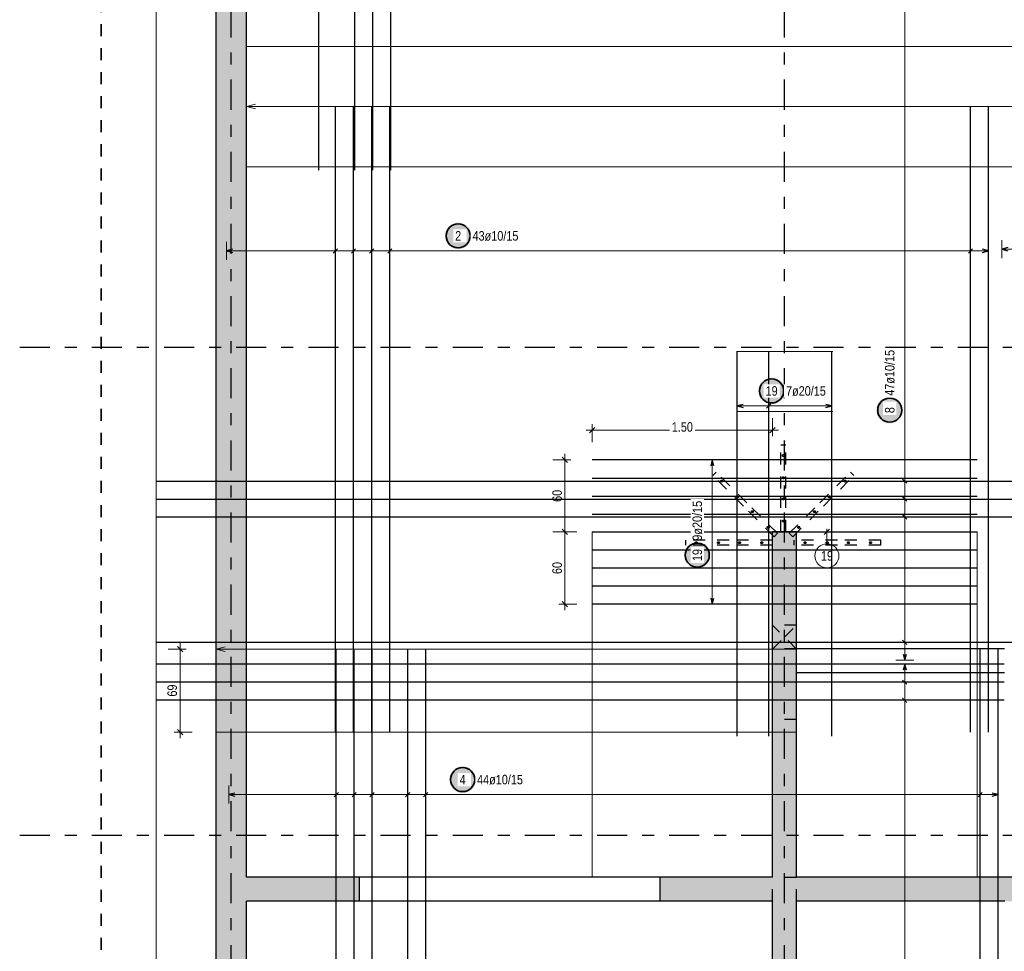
# Model space of a CAD drawing. Header units: millimetres. Extents: x -2.9 to 37.2, y -2.8 to 21.
# Tile 4 of 15: x 1.4 to 9.6, y 4.9 to 12.6. Entities that reach past the tile are written whole.
import ezdxf

# ---------------------------------------------------------------- set-up
doc = ezdxf.new("R2010")
doc.units = ezdxf.units.MM
doc.linetypes.add('DASHDOTX2', pattern=[2, 1, -0.5, 0, -0.5])
doc.linetypes.add('HIDDEN', pattern=[0.375, 0.25, -0.125])
for name, color, linetype, lineweight in [('Achsen', 7, 'Continuous', 20), ('Mattenbewehrung', 7, 'Continuous', 20), ('Schraffuren', 7, 'Continuous', 20)]:
    doc.layers.add(name, color=color, linetype=linetype, lineweight=lineweight)
doc.styles.add('Arial Narrow', font='ARIALN.TTF')
doc.dimstyles.new('Arch_Strakon_dimstyle', dxfattribs={"dimtxt": 7.875, "dimasz": 1, "dimexe": 1.25, "dimexo": 0.0625, "dimgap": 1, "dimtad": 0, "dimzin": 12, "dimdsep": 46, "dimtxsty": 'Arial Narrow', "dimblk": 'Arrowhead_Tick', "dimsah": 1, "dimcen": 0, "dimse1": 1, "dimse2": 1, "dimclrd": 6, "dimclrt": 2, "dimazin": 0, "dimtfac": 1, "dimtdec": 4, "dimtmove": 0, "dimatfit": 3, "dimldrblk": 'NONE', "dimfxl": 1, "dimtvp": 1, "dimtolj": 1, "dimtzin": 0, "dimlwd": 13, "dimarcsym": 2})

# ---------------------------------------------------------------- blocks, each defined once
blk = doc.blocks.new('Arrowhead_Tick')
at = {"color": 0, "linetype": 'Continuous', "lineweight": -2}
for p, q in [((0, 10), (0, -5)), ((-1, 0), (0, 0)), ((5, 0), (0, 0))]:
    blk.add_line(p, q, dxfattribs=at)
at = {"color": 2, "linetype": 'Continuous', "lineweight": 35}
blk.add_line((2.21, 2.21), (-2.21, -2.21), dxfattribs=at)
blk = doc.blocks.new('*D12')
at = {"layer": 'Achsen', "color": 6, "linetype": 'Continuous', "lineweight": 13}
blk.add_line((2.75, 6.698), (2.75, 7.368), dxfattribs=at)
at = {"layer": 'Defpoints', "color": 0}
for p in [(2.75, 7.378), (3.0509, 7.378), (3.0509, 6.688)]:
    blk.add_point(p, dxfattribs=at)
at = {"layer": 'Achsen', "color": 6, "lineweight": 13, "xscale": 0.01, "yscale": 0.01, "zscale": 0.01}
for p, rotation in [((2.75, 7.378), 90), ((2.75, 6.688), 270)]:
    blk.add_blockref('Arrowhead_Tick', p, dxfattribs=dict(at, rotation=rotation))
at = {"layer": 'Achsen', "color": 2, "lineweight": -2, "insert": (2.6848, 7.033), "char_height": 0.07875, "attachment_point": 5, "rotation": 90, "style": 'Arial Narrow'}
blk.add_mtext('\\A1;69', dxfattribs=at)
blk = doc.blocks.new('_None')
blk = doc.blocks.new('*D14')
at = {"layer": 'Achsen', "color": 6, "linetype": 'Continuous', "lineweight": 13}
blk.add_line((5.95, 7.7614), (5.95, 8.343), dxfattribs=at)
at = {"layer": 'Defpoints', "color": 0}
for p in [(5.95, 8.353), (6.1759, 8.353), (6.1759, 7.7514)]:
    blk.add_point(p, dxfattribs=at)
at = {"layer": 'Achsen', "color": 6, "lineweight": 13, "xscale": 0.01, "yscale": 0.01, "zscale": 0.01}
for p, rotation in [((5.95, 8.353), 90), ((5.95, 7.7514), 270)]:
    blk.add_blockref('Arrowhead_Tick', p, dxfattribs=dict(at, rotation=rotation))
at = {"layer": 'Achsen', "color": 2, "lineweight": -2, "insert": (5.8848, 8.0522), "char_height": 0.07875, "attachment_point": 5, "rotation": 90, "style": 'Arial Narrow'}
blk.add_mtext('\\A1;60', dxfattribs=at)
blk = doc.blocks.new('*D15')
at = {"layer": 'Achsen', "color": 6, "linetype": 'Continuous', "lineweight": 13}
blk.add_line((5.95, 8.363), (5.95, 8.942), dxfattribs=at)
at = {"layer": 'Defpoints', "color": 0}
for p in [(5.95, 8.952), (6.1759, 8.952), (6.1759, 8.353)]:
    blk.add_point(p, dxfattribs=at)
at = {"layer": 'Achsen', "color": 6, "lineweight": 13, "xscale": 0.01, "yscale": 0.01, "zscale": 0.01}
for p, rotation in [((5.95, 8.952), 90), ((5.95, 8.353), 270)]:
    blk.add_blockref('Arrowhead_Tick', p, dxfattribs=dict(at, rotation=rotation))
at = {"layer": 'Achsen', "color": 2, "lineweight": -2, "insert": (5.8848, 8.6525), "char_height": 0.07875, "attachment_point": 5, "rotation": 90, "style": 'Arial Narrow'}
blk.add_mtext('\\A1;60', dxfattribs=at)
blk = doc.blocks.new('*D16')
at = {"layer": 'Achsen', "color": 6, "linetype": 'Continuous', "lineweight": 13}
for p, q in [((6.1859, 9.2), (6.8201, 9.2)), ((7.6659, 9.2), (7.0317, 9.2))]:
    blk.add_line(p, q, dxfattribs=at)
at = {"layer": 'Defpoints', "color": 0}
for p in [(7.6759, 9.2), (6.1759, 8.952), (7.6759, 8.353)]:
    blk.add_point(p, dxfattribs=at)
at = {"layer": 'Achsen', "color": 6, "lineweight": 13, "xscale": 0.01, "yscale": 0.01, "zscale": 0.01}
blk.add_blockref('Arrowhead_Tick', (7.6759, 9.2), dxfattribs=at)
at = {"layer": 'Achsen', "color": 6, "lineweight": 13, "xscale": 0.01, "yscale": 0.01, "zscale": 0.01, "rotation": 180}
blk.add_blockref('Arrowhead_Tick', (6.1759, 9.2), dxfattribs=at)
at = {"layer": 'Achsen', "color": 2, "lineweight": -2, "insert": (6.9259, 9.225), "char_height": 0.07875, "attachment_point": 5, "style": 'Arial Narrow'}
blk.add_mtext('\\A1;1.50', dxfattribs=at)

msp = doc.modelspace()

# ---------------------------------------------------------------- hatches: boundary and pattern name
at = {"layer": 'Achsen', "lineweight": 25, "true_color": 0xffffff}
for points in [[(5.171638, 10.814997), (5.171571, 10.818836), (5.17137, 10.822671), (5.171036, 10.826495), (5.170568, 10.830306), (5.169967, 10.834099), (5.169235, 10.837868), (5.168371, 10.841609), (5.167377, 10.845317), (5.166255, 10.848989), (5.165005, 10.85262), (5.163629, 10.856204), (5.162128, 10.859738), (5.160506, 10.863218), (5.158763, 10.866639), (5.156901, 10.869997), (5.154924, 10.873288), (5.152832, 10.876509), (5.15063, 10.879654), (5.14832, 10.88272), (5.145903, 10.885704), (5.143384, 10.888602), (5.140766, 10.89141), (5.138051, 10.894125), (5.135243, 10.896743), (5.132345, 10.899262), (5.129361, 10.901679), (5.126295, 10.903989), (5.12315, 10.906191), (5.119929, 10.908283), (5.116638, 10.91026), (5.11328, 10.912122), (5.109859, 10.913865), (5.106379, 10.915487), (5.102845, 10.916988), (5.099261, 10.918364), (5.09563, 10.919614), (5.091958, 10.920736), (5.08825, 10.92173), (5.084509, 10.922594), (5.08074, 10.923326), (5.076947, 10.923927), (5.073136, 10.924395), (5.069312, 10.924729), (5.065477, 10.92493), (5.061638, 10.924997), (5.057799, 10.92493), (5.053965, 10.924729), (5.05014, 10.924395), (5.046329, 10.923927), (5.042537, 10.923326), (5.038768, 10.922594), (5.035027, 10.92173), (5.031318, 10.920736), (5.027646, 10.919614), (5.024016, 10.918364), (5.020432, 10.916988), (5.016897, 10.915487), (5.013418, 10.913865), (5.009996, 10.912122), (5.006638, 10.91026), (5.003347, 10.908283), (5.000127, 10.906191), (4.996982, 10.903989), (4.993916, 10.901679), (4.990932, 10.899262), (4.988034, 10.896743), (4.985226, 10.894125), (4.982511, 10.89141), (4.979892, 10.888602), (4.977373, 10.885704), (4.974957, 10.88272), (4.972646, 10.879654), (4.970444, 10.876509), (4.968353, 10.873288), (4.966376, 10.869997), (4.964514, 10.866639), (4.962771, 10.863218), (4.961148, 10.859738), (4.959648, 10.856204), (4.958272, 10.85262), (4.957022, 10.848989), (4.9559, 10.845317), (4.954906, 10.841609), (4.954042, 10.837868), (4.953309, 10.834099), (4.952709, 10.830306), (4.952241, 10.826495), (4.951906, 10.822671), (4.951705, 10.818836), (4.951638, 10.814997), (4.951705, 10.811158), (4.951906, 10.807324), (4.952241, 10.803499), (4.952709, 10.799688), (4.953309, 10.795896), (4.954042, 10.792127), (4.954906, 10.788386), (4.9559, 10.784677), (4.957022, 10.781005), (4.958272, 10.777375), (4.959648, 10.773791), (4.961148, 10.770256), (4.962771, 10.766776), (4.964514, 10.763355), (4.966376, 10.759997), (4.968353, 10.756706), (4.970444, 10.753486), (4.972646, 10.750341), (4.974957, 10.747275), (4.977373, 10.744291), (4.979892, 10.741393), (4.982511, 10.738585), (4.985226, 10.73587), (4.988034, 10.733251), (4.990932, 10.730732), (4.993916, 10.728316), (4.996982, 10.726005), (5.000127, 10.723803), (5.003347, 10.721712), (5.006638, 10.719735), (5.009996, 10.717873), (5.013418, 10.71613), (5.016897, 10.714507), (5.020432, 10.713007), (5.024016, 10.711631), (5.027646, 10.710381), (5.031318, 10.709259), (5.035027, 10.708265), (5.038768, 10.707401), (5.042537, 10.706668), (5.046329, 10.706068), (5.05014, 10.7056), (5.053965, 10.705265), (5.057799, 10.705064), (5.061638, 10.704997), (5.065477, 10.705064), (5.069312, 10.705265), (5.073136, 10.7056), (5.076947, 10.706068), (5.08074, 10.706668), (5.084509, 10.707401), (5.08825, 10.708265), (5.091958, 10.709259), (5.09563, 10.710381), (5.099261, 10.711631), (5.102845, 10.713007), (5.106379, 10.714507), (5.109859, 10.71613), (5.11328, 10.717873), (5.116638, 10.719735), (5.119929, 10.721712), (5.12315, 10.723803), (5.126295, 10.726005), (5.129361, 10.728316), (5.132345, 10.730732), (5.135243, 10.733251), (5.138051, 10.73587), (5.140766, 10.738585), (5.143384, 10.741393), (5.145903, 10.744291), (5.14832, 10.747275), (5.15063, 10.750341), (5.152832, 10.753486), (5.154924, 10.756706), (5.156901, 10.759997), (5.158763, 10.763355), (5.160506, 10.766776), (5.162128, 10.770256), (5.163629, 10.773791), (5.165005, 10.777375), (5.166255, 10.781005), (5.167377, 10.784677), (5.168371, 10.788386), (5.169235, 10.792127), (5.169967, 10.795896), (5.170568, 10.799688), (5.171036, 10.803499), (5.17137, 10.807324)], [(7.777928, 9.525), (7.777861, 9.528839), (7.77766, 9.532673), (7.777325, 9.536498), (7.776857, 9.540309), (7.776257, 9.544101), (7.775524, 9.54787), (7.77466, 9.551611), (7.773667, 9.55532), (7.772544, 9.558992), (7.771294, 9.562622), (7.769918, 9.566207), (7.768418, 9.569741), (7.766795, 9.573221), (7.765052, 9.576642), (7.763191, 9.58), (7.761213, 9.583291), (7.759122, 9.586511), (7.75692, 9.589656), (7.754609, 9.592723), (7.752193, 9.595707), (7.749674, 9.598604), (7.747055, 9.601412), (7.74434, 9.604127), (7.741532, 9.606746), (7.738634, 9.609265), (7.735651, 9.611681), (7.732584, 9.613992), (7.729439, 9.616194), (7.726219, 9.618285), (7.722928, 9.620263), (7.71957, 9.622124), (7.716149, 9.623867), (7.712669, 9.62549), (7.709135, 9.62699), (7.70555, 9.628366), (7.70192, 9.629616), (7.698248, 9.630739), (7.694539, 9.631733), (7.690798, 9.632596), (7.687029, 9.633329), (7.683237, 9.633929), (7.679426, 9.634397), (7.675601, 9.634732), (7.671767, 9.634933), (7.667928, 9.635), (7.664089, 9.634933), (7.660255, 9.634732), (7.65643, 9.634397), (7.652619, 9.633929), (7.648827, 9.633329), (7.645058, 9.632596), (7.641316, 9.631733), (7.637608, 9.630739), (7.633936, 9.629616), (7.630306, 9.628366), (7.626721, 9.62699), (7.623187, 9.62549), (7.619707, 9.623867), (7.616286, 9.622124), (7.612928, 9.620263), (7.609637, 9.618285), (7.606417, 9.616194), (7.603271, 9.613992), (7.600205, 9.611681), (7.597221, 9.609265), (7.594323, 9.606746), (7.591515, 9.604127), (7.5888, 9.601412), (7.586182, 9.598604), (7.583663, 9.595707), (7.581247, 9.592723), (7.578936, 9.589656), (7.576734, 9.586511), (7.574643, 9.583291), (7.572665, 9.58), (7.570804, 9.576642), (7.569061, 9.573221), (7.567438, 9.569741), (7.565938, 9.566207), (7.564562, 9.562622), (7.563312, 9.558992), (7.562189, 9.55532), (7.561195, 9.551611), (7.560332, 9.54787), (7.559599, 9.544101), (7.558998, 9.540309), (7.55853, 9.536498), (7.558196, 9.532673), (7.557995, 9.528839), (7.557928, 9.525), (7.557995, 9.521161), (7.558196, 9.517327), (7.55853, 9.513502), (7.558998, 9.509691), (7.559599, 9.505899), (7.560332, 9.50213), (7.561195, 9.498389), (7.562189, 9.49468), (7.563312, 9.491008), (7.564562, 9.487378), (7.565938, 9.483793), (7.567438, 9.480259), (7.569061, 9.476779), (7.570804, 9.473358), (7.572665, 9.47), (7.574643, 9.466709), (7.576734, 9.463489), (7.578936, 9.460344), (7.581247, 9.457277), (7.583663, 9.454293), (7.586182, 9.451396), (7.5888, 9.448588), (7.591515, 9.445873), (7.594323, 9.443254), (7.597221, 9.440735), (7.600205, 9.438319), (7.603271, 9.436008), (7.606417, 9.433806), (7.609637, 9.431715), (7.612928, 9.429737), (7.616286, 9.427876), (7.619707, 9.426133), (7.623187, 9.42451), (7.626721, 9.42301), (7.630306, 9.421634), (7.633936, 9.420384), (7.637608, 9.419261), (7.641316, 9.418267), (7.645058, 9.417404), (7.648827, 9.416671), (7.652619, 9.416071), (7.65643, 9.415603), (7.660255, 9.415268), (7.664089, 9.415067), (7.667928, 9.415), (7.671767, 9.415067), (7.675601, 9.415268), (7.679426, 9.415603), (7.683237, 9.416071), (7.687029, 9.416671), (7.690798, 9.417404), (7.694539, 9.418267), (7.698248, 9.419261), (7.70192, 9.420384), (7.70555, 9.421634), (7.709135, 9.42301), (7.712669, 9.42451), (7.716149, 9.426133), (7.71957, 9.427876), (7.722928, 9.429737), (7.726219, 9.431715), (7.729439, 9.433806), (7.732584, 9.436008), (7.735651, 9.438319), (7.738634, 9.440735), (7.741532, 9.443254), (7.74434, 9.445873), (7.747055, 9.448588), (7.749674, 9.451396), (7.752193, 9.454293), (7.754609, 9.457277), (7.75692, 9.460344), (7.759122, 9.463489), (7.761213, 9.466709), (7.763191, 9.47), (7.765052, 9.473358), (7.766795, 9.476779), (7.768418, 9.480259), (7.769918, 9.483793), (7.771294, 9.487378), (7.772544, 9.491008), (7.773667, 9.49468), (7.77466, 9.498389), (7.775524, 9.50213), (7.776257, 9.505899), (7.776857, 9.509691), (7.777325, 9.513502), (7.77766, 9.517327)], [(8.76, 9.365225), (8.759933, 9.369063), (8.759732, 9.372898), (8.759397, 9.376723), (8.758929, 9.380534), (8.758329, 9.384326), (8.757596, 9.388095), (8.756733, 9.391836), (8.755739, 9.395545), (8.754616, 9.399216), (8.753366, 9.402847), (8.75199, 9.406431), (8.75049, 9.409966), (8.748867, 9.413445), (8.747124, 9.416866), (8.745263, 9.420225), (8.743285, 9.423516), (8.741194, 9.426736), (8.738992, 9.429881), (8.736681, 9.432947), (8.734265, 9.435931), (8.731746, 9.438829), (8.729127, 9.441637), (8.726412, 9.444352), (8.723604, 9.44697), (8.720707, 9.449489), (8.717723, 9.451906), (8.714656, 9.454216), (8.711511, 9.456419), (8.708291, 9.45851), (8.705, 9.460487), (8.701642, 9.462349), (8.698221, 9.464092), (8.694741, 9.465715), (8.691207, 9.467215), (8.687622, 9.468591), (8.683992, 9.469841), (8.68032, 9.470963), (8.676611, 9.471957), (8.67287, 9.472821), (8.669101, 9.473553), (8.665309, 9.474154), (8.661498, 9.474622), (8.657673, 9.474957), (8.653839, 9.475158), (8.65, 9.475225), (8.646161, 9.475158), (8.642327, 9.474957), (8.638502, 9.474622), (8.634691, 9.474154), (8.630899, 9.473553), (8.62713, 9.472821), (8.623389, 9.471957), (8.61968, 9.470963), (8.616008, 9.469841), (8.612378, 9.468591), (8.608793, 9.467215), (8.605259, 9.465715), (8.601779, 9.464092), (8.598358, 9.462349), (8.595, 9.460487), (8.591709, 9.45851), (8.588489, 9.456419), (8.585344, 9.454216), (8.582277, 9.451906), (8.579293, 9.449489), (8.576396, 9.44697), (8.573588, 9.444352), (8.570873, 9.441637), (8.568254, 9.438829), (8.565735, 9.435931), (8.563319, 9.432947), (8.561008, 9.429881), (8.558806, 9.426736), (8.556715, 9.423516), (8.554737, 9.420225), (8.552876, 9.416866), (8.551133, 9.413445), (8.54951, 9.409966), (8.54801, 9.406431), (8.546634, 9.402847), (8.545384, 9.399216), (8.544261, 9.395545), (8.543267, 9.391836), (8.542404, 9.388095), (8.541671, 9.384326), (8.541071, 9.380534), (8.540603, 9.376723), (8.540268, 9.372898), (8.540067, 9.369063), (8.54, 9.365225), (8.540067, 9.361386), (8.540268, 9.357551), (8.540603, 9.353726), (8.541071, 9.349915), (8.541671, 9.346123), (8.542404, 9.342354), (8.543267, 9.338613), (8.544261, 9.334904), (8.545384, 9.331233), (8.546634, 9.327602), (8.54801, 9.324018), (8.54951, 9.320483), (8.551133, 9.317004), (8.552876, 9.313583), (8.554737, 9.310225), (8.556715, 9.306933), (8.558806, 9.303713), (8.561008, 9.300568), (8.563319, 9.297502), (8.565735, 9.294518), (8.568254, 9.29162), (8.570873, 9.288812), (8.573588, 9.286097), (8.576396, 9.283479), (8.579293, 9.28096), (8.582277, 9.278543), (8.585344, 9.276233), (8.588489, 9.27403), (8.591709, 9.271939), (8.595, 9.269962), (8.598358, 9.2681), (8.601779, 9.266357), (8.605259, 9.264735), (8.608793, 9.263234), (8.612378, 9.261858), (8.616008, 9.260608), (8.61968, 9.259486), (8.623389, 9.258492), (8.62713, 9.257628), (8.630899, 9.256896), (8.634691, 9.256295), (8.638502, 9.255827), (8.642327, 9.255492), (8.646161, 9.255292), (8.65, 9.255225), (8.653839, 9.255292), (8.657673, 9.255492), (8.661498, 9.255827), (8.665309, 9.256295), (8.669101, 9.256896), (8.67287, 9.257628), (8.676611, 9.258492), (8.68032, 9.259486), (8.683992, 9.260608), (8.687622, 9.261858), (8.691207, 9.263234), (8.694741, 9.264735), (8.698221, 9.266357), (8.701642, 9.2681), (8.705, 9.269962), (8.708291, 9.271939), (8.711511, 9.27403), (8.714656, 9.276233), (8.717723, 9.278543), (8.720707, 9.28096), (8.723604, 9.283479), (8.726412, 9.286097), (8.729127, 9.288812), (8.731746, 9.29162), (8.734265, 9.294518), (8.736681, 9.297502), (8.738992, 9.300568), (8.741194, 9.303713), (8.743285, 9.306933), (8.745263, 9.310225), (8.747124, 9.313583), (8.748867, 9.317004), (8.75049, 9.320483), (8.75199, 9.324018), (8.753366, 9.327602), (8.754616, 9.331233), (8.755739, 9.334904), (8.756733, 9.338613), (8.757596, 9.342354), (8.758329, 9.346123), (8.758929, 9.349915), (8.759397, 9.353726), (8.759732, 9.357551)], [(7.16, 8.159701), (7.159933, 8.16354), (7.159732, 8.167374), (7.159397, 8.171199), (7.158929, 8.17501), (7.158329, 8.178802), (7.157596, 8.182571), (7.156733, 8.186312), (7.155739, 8.190021), (7.154616, 8.193693), (7.153366, 8.197323), (7.15199, 8.200908), (7.15049, 8.204442), (7.148867, 8.207922), (7.147124, 8.211343), (7.145263, 8.214701), (7.143285, 8.217992), (7.141194, 8.221212), (7.138992, 8.224357), (7.136681, 8.227424), (7.134265, 8.230407), (7.131746, 8.233305), (7.129127, 8.236113), (7.126412, 8.238828), (7.123604, 8.241447), (7.120707, 8.243966), (7.117723, 8.246382), (7.114656, 8.248693), (7.111511, 8.250895), (7.108291, 8.252986), (7.105, 8.254964), (7.101642, 8.256825), (7.098221, 8.258568), (7.094741, 8.260191), (7.091207, 8.261691), (7.087622, 8.263067), (7.083992, 8.264317), (7.08032, 8.26544), (7.076611, 8.266433), (7.07287, 8.267297), (7.069101, 8.26803), (7.065309, 8.26863), (7.061498, 8.269098), (7.057673, 8.269433), (7.053839, 8.269634), (7.05, 8.269701), (7.046161, 8.269634), (7.042327, 8.269433), (7.038502, 8.269098), (7.034691, 8.26863), (7.030899, 8.26803), (7.02713, 8.267297), (7.023389, 8.266433), (7.01968, 8.26544), (7.016008, 8.264317), (7.012378, 8.263067), (7.008793, 8.261691), (7.005259, 8.260191), (7.001779, 8.258568), (6.998358, 8.256825), (6.995, 8.254964), (6.991709, 8.252986), (6.988489, 8.250895), (6.985344, 8.248693), (6.982277, 8.246382), (6.979293, 8.243966), (6.976396, 8.241447), (6.973588, 8.238828), (6.970873, 8.236113), (6.968254, 8.233305), (6.965735, 8.230407), (6.963319, 8.227424), (6.961008, 8.224357), (6.958806, 8.221212), (6.956715, 8.217992), (6.954737, 8.214701), (6.952876, 8.211343), (6.951133, 8.207922), (6.94951, 8.204442), (6.94801, 8.200908), (6.946634, 8.197323), (6.945384, 8.193693), (6.944261, 8.190021), (6.943267, 8.186312), (6.942404, 8.182571), (6.941671, 8.178802), (6.941071, 8.17501), (6.940603, 8.171199), (6.940268, 8.167374), (6.940067, 8.16354), (6.94, 8.159701), (6.940067, 8.155862), (6.940268, 8.152028), (6.940603, 8.148203), (6.941071, 8.144392), (6.941671, 8.1406), (6.942404, 8.136831), (6.943267, 8.133089), (6.944261, 8.129381), (6.945384, 8.125709), (6.946634, 8.122079), (6.94801, 8.118494), (6.94951, 8.11496), (6.951133, 8.11148), (6.952876, 8.108059), (6.954737, 8.104701), (6.956715, 8.10141), (6.958806, 8.09819), (6.961008, 8.095044), (6.963319, 8.091978), (6.965735, 8.088994), (6.968254, 8.086096), (6.970873, 8.083288), (6.973588, 8.080573), (6.976396, 8.077955), (6.979293, 8.075436), (6.982277, 8.07302), (6.985344, 8.070709), (6.988489, 8.068507), (6.991709, 8.066416), (6.995, 8.064438), (6.998358, 8.062577), (7.001779, 8.060833), (7.005259, 8.059211), (7.008793, 8.057711), (7.012378, 8.056335), (7.016008, 8.055085), (7.01968, 8.053962), (7.023389, 8.052968), (7.02713, 8.052105), (7.030899, 8.051372), (7.034691, 8.050771), (7.038502, 8.050303), (7.042327, 8.049969), (7.046161, 8.049768), (7.05, 8.049701), (7.053839, 8.049768), (7.057673, 8.049969), (7.061498, 8.050303), (7.065309, 8.050771), (7.069101, 8.051372), (7.07287, 8.052105), (7.076611, 8.052968), (7.08032, 8.053962), (7.083992, 8.055085), (7.087622, 8.056335), (7.091207, 8.057711), (7.094741, 8.059211), (7.098221, 8.060833), (7.101642, 8.062577), (7.105, 8.064438), (7.108291, 8.066416), (7.111511, 8.068507), (7.114656, 8.070709), (7.117723, 8.07302), (7.120707, 8.075436), (7.123604, 8.077955), (7.126412, 8.080573), (7.129127, 8.083288), (7.131746, 8.086096), (7.134265, 8.088994), (7.136681, 8.091978), (7.138992, 8.095044), (7.141194, 8.09819), (7.143285, 8.10141), (7.145263, 8.104701), (7.147124, 8.108059), (7.148867, 8.11148), (7.15049, 8.11496), (7.15199, 8.118494), (7.153366, 8.122079), (7.154616, 8.125709), (7.155739, 8.129381), (7.156733, 8.133089), (7.157596, 8.136831), (7.158329, 8.1406), (7.158929, 8.144392), (7.159397, 8.148203), (7.159732, 8.152028)], [(5.209214, 6.292615), (5.209147, 6.296454), (5.208946, 6.300288), (5.208612, 6.304113), (5.208144, 6.307924), (5.207543, 6.311716), (5.206811, 6.315485), (5.205947, 6.319227), (5.204953, 6.322935), (5.203831, 6.326607), (5.20258, 6.330237), (5.201205, 6.333822), (5.199704, 6.337356), (5.198082, 6.340836), (5.196339, 6.344257), (5.194477, 6.347615), (5.1925, 6.350906), (5.190408, 6.354126), (5.188206, 6.357271), (5.185895, 6.360338), (5.183479, 6.363322), (5.18096, 6.366219), (5.178342, 6.369028), (5.175627, 6.371742), (5.172819, 6.374361), (5.169921, 6.37688), (5.166937, 6.379296), (5.163871, 6.381607), (5.160726, 6.383809), (5.157505, 6.3859), (5.154214, 6.387878), (5.150856, 6.389739), (5.147435, 6.391482), (5.143955, 6.393105), (5.140421, 6.394605), (5.136837, 6.395981), (5.133206, 6.397231), (5.129534, 6.398354), (5.125826, 6.399348), (5.122085, 6.400211), (5.118316, 6.400944), (5.114523, 6.401545), (5.110712, 6.402013), (5.106888, 6.402347), (5.103053, 6.402548), (5.099214, 6.402615), (5.095375, 6.402548), (5.091541, 6.402347), (5.087716, 6.402013), (5.083905, 6.401545), (5.080113, 6.400944), (5.076344, 6.400211), (5.072603, 6.399348), (5.068894, 6.398354), (5.065222, 6.397231), (5.061592, 6.395981), (5.058008, 6.394605), (5.054473, 6.393105), (5.050993, 6.391482), (5.047572, 6.389739), (5.044214, 6.387878), (5.040923, 6.3859), (5.037703, 6.383809), (5.034558, 6.381607), (5.031492, 6.379296), (5.028508, 6.37688), (5.02561, 6.374361), (5.022802, 6.371742), (5.020087, 6.369028), (5.017468, 6.366219), (5.014949, 6.363322), (5.012533, 6.360338), (5.010222, 6.357271), (5.00802, 6.354126), (5.005929, 6.350906), (5.003952, 6.347615), (5.00209, 6.344257), (5.000347, 6.340836), (4.998724, 6.337356), (4.997224, 6.333822), (4.995848, 6.330237), (4.994598, 6.326607), (4.993476, 6.322935), (4.992482, 6.319227), (4.991618, 6.315485), (4.990885, 6.311716), (4.990285, 6.307924), (4.989817, 6.304113), (4.989482, 6.300288), (4.989281, 6.296454), (4.989214, 6.292615), (4.989281, 6.288776), (4.989482, 6.284942), (4.989817, 6.281117), (4.990285, 6.277306), (4.990885, 6.273514), (4.991618, 6.269745), (4.992482, 6.266004), (4.993476, 6.262295), (4.994598, 6.258623), (4.995848, 6.254993), (4.997224, 6.251408), (4.998724, 6.247874), (5.000347, 6.244394), (5.00209, 6.240973), (5.003952, 6.237615), (5.005929, 6.234324), (5.00802, 6.231104), (5.010222, 6.227959), (5.012533, 6.224892), (5.014949, 6.221908), (5.017468, 6.219011), (5.020087, 6.216203), (5.022802, 6.213488), (5.02561, 6.210869), (5.028508, 6.20835), (5.031492, 6.205934), (5.034558, 6.203623), (5.037703, 6.201421), (5.040923, 6.19933), (5.044214, 6.197352), (5.047572, 6.195491), (5.050993, 6.193748), (5.054473, 6.192125), (5.058008, 6.190625), (5.061592, 6.189249), (5.065222, 6.187999), (5.068894, 6.186876), (5.072603, 6.185883), (5.076344, 6.185019), (5.080113, 6.184286), (5.083905, 6.183686), (5.087716, 6.183218), (5.091541, 6.182883), (5.095375, 6.182682), (5.099214, 6.182615), (5.103053, 6.182682), (5.106888, 6.182883), (5.110712, 6.183218), (5.114523, 6.183686), (5.118316, 6.184286), (5.122085, 6.185019), (5.125826, 6.185883), (5.129534, 6.186876), (5.133206, 6.187999), (5.136837, 6.189249), (5.140421, 6.190625), (5.143955, 6.192125), (5.147435, 6.193748), (5.150856, 6.195491), (5.154214, 6.197352), (5.157505, 6.19933), (5.160726, 6.201421), (5.163871, 6.203623), (5.166937, 6.205934), (5.169921, 6.20835), (5.172819, 6.210869), (5.175627, 6.213488), (5.178342, 6.216203), (5.18096, 6.219011), (5.183479, 6.221908), (5.185895, 6.224892), (5.188206, 6.227959), (5.190408, 6.231104), (5.1925, 6.234324), (5.194477, 6.237615), (5.196339, 6.240973), (5.198082, 6.244394), (5.199704, 6.247874), (5.201205, 6.251408), (5.20258, 6.254993), (5.203831, 6.258623), (5.204953, 6.262295), (5.205947, 6.266004), (5.206811, 6.269745), (5.207543, 6.273514), (5.208144, 6.277306), (5.208612, 6.281117), (5.208946, 6.284942)]]:
    msp.add_hatch(color=7, dxfattribs=at).paths.add_polyline_path(points)
at = {"layer": 'Schraffuren', "lineweight": 25, "true_color": 0xd7ffd7}
for points in [[(3.300909, 17.590412), (3.300909, 1.430412), (3.050909, 1.430412), (3.050909, 17.590412)], [(7.875916, 5.280414), (7.675916, 5.280414), (7.675916, 8.35304), (7.875916, 8.35304)], [(4.240909, 5.280359), (3.300909, 5.280414), (3.300909, 5.480414), (4.240909, 5.480414)], [(7.675966, 5.280414), (6.740909, 5.280414), (6.740909, 5.480411), (7.675966, 5.480411)], [(7.875966, 5.480411), (12.405909, 5.480414), (12.205909, 5.280414), (7.875966, 5.280414)], [(7.875966, 5.280414), (7.875966, 1.680412), (7.675966, 1.680412), (7.675966, 5.280414)]]:
    msp.add_hatch(color=254, dxfattribs=at).paths.add_polyline_path(points)

# ---------------------------------------------------------------- linework, layer by layer
at = {"color": 2, "linetype": 'HIDDEN', "lineweight": 35, "ltscale": 0.25}
msp.add_line((2.09313, 0.676291), (2.09313, 19.025412), dxfattribs=at)
at = {"color": 3, "linetype": 'HIDDEN', "lineweight": 25, "ltscale": 0.25}
for p, q in [((7.745916, 8.71304), (7.745916, 9.07304)), ((7.785916, 9.07304), (7.745916, 9.07304)), ((7.785916, 8.71304), (7.785916, 9.07304)), ((7.179017, 8.821654), (7.207301, 8.849939)), ((7.46186, 8.59538), (7.207301, 8.849939)), ((8.069971, 8.59538), (8.32453, 8.849939)), ((8.352814, 8.821654), (8.32453, 8.849939)), ((7.433575, 8.567096), (7.179017, 8.821654)), ((8.098256, 8.567096), (8.352814, 8.821654)), ((7.745916, 8.35304), (7.745916, 8.71304)), ((7.785916, 8.35304), (7.785916, 8.71304)), ((7.688134, 8.312538), (7.433575, 8.567096)), ((7.716418, 8.340822), (7.46186, 8.59538)), ((7.815413, 8.340822), (8.069971, 8.59538)), ((7.843697, 8.312538), (8.098256, 8.567096)), ((6.955916, 8.24304), (6.955916, 8.28304)), ((7.675916, 8.28304), (7.315916, 8.28304)), ((7.688134, 8.312538), (7.716418, 8.340822)), ((7.843697, 8.312538), (7.815413, 8.340822)), ((7.855916, 8.24304), (7.855916, 8.28304)), ((8.215916, 8.28304), (7.855916, 8.28304)), ((8.575916, 8.28304), (8.215916, 8.28304)), ((8.575916, 8.24304), (8.575916, 8.28304)), ((7.675916, 8.24304), (7.315916, 8.24304)), ((8.215916, 8.24304), (7.855916, 8.24304)), ((8.575916, 8.24304), (8.215916, 8.24304)), ((7.875916, 7.578047), (7.675916, 7.578047)), ((7.875501, 7.380417), (7.67589, 7.380417)), ((7.875501, 7.378047), (7.675916, 7.378047)), ((7.875501, 7.180417), (7.875501, 7.380417)), ((7.875916, 7.380417), (7.875501, 7.380417)), ((7.875916, 7.378047), (7.875501, 7.378047)), ((7.875916, 7.180417), (7.875501, 7.180417)), ((7.875966, 6.792992), (7.675966, 6.792992)), ((7.67589, 5.280414), (7.67589, 5.477992)), ((7.875966, 5.477992), (7.675966, 5.477992)), ((7.875916, 5.280414), (7.875916, 5.477992))]:
    msp.add_line(p, q, dxfattribs=at)
at = {"color": 3, "linetype": 'Continuous', "lineweight": 25}
for p, q in [((9.605716, 7.380417), (7.875916, 7.380417)), ((9.605716, 7.180417), (7.875916, 7.180417)), ((6.740909, 5.480411), (4.240909, 5.480411)), ((6.740909, 5.280359), (4.240909, 5.280359))]:
    msp.add_line(p, q, dxfattribs=at)
at = {"color": 3, "linetype": 'HIDDEN', "lineweight": 25, "ltscale": 0.25}
for centre in [(7.765916, 8.98804), (7.253263, 8.775693), (7.765916, 8.80304), (8.278568, 8.775693), (7.384078, 8.644878), (7.765916, 8.62804), (8.147753, 8.644878), (7.507822, 8.521134), (8.02401, 8.521134), (7.765916, 8.44304), (7.638636, 8.390319), (7.893195, 8.390319), (7.225916, 8.26304), (7.400916, 8.26304), (7.585916, 8.26304), (7.945916, 8.26304), (8.130916, 8.26304), (8.305916, 8.26304), (8.490916, 8.26304)]:
    msp.add_circle(centre, 0.008, dxfattribs=at)
at = {"color": 9, "linetype": 'Continuous', "lineweight": 0}
for centre in [(7.675916, 5.280414), (7.675966, 5.280414), (7.875966, 5.280414)]:
    msp.add_circle(centre, 0.00111, dxfattribs=at)
at = {"layer": 'Achsen', "color": 3, "linetype": 'DASHDOTX2', "lineweight": 25, "ltscale": 0.25}
for p, q in [((3.175958, 0.464156), (3.175958, 19.512151)), ((7.775958, 0.464156), (7.775958, 19.512151)), ((1.416311, 9.890415), (18.014773, 9.890415)), ((1.416311, 5.830415), (18.014773, 5.830415))]:
    msp.add_line(p, q, dxfattribs=at)
at = {"layer": 'Achsen', "color": 9, "linetype": 'Continuous', "lineweight": 0}
for p, q in [((2.550903, 1.430408), (2.550903, 17.590408)), ((17.146264, 12.390399), (3.300909, 12.390399)), ((3.300909, 11.890399), (3.375909, 11.910495)), ((12.777323, 11.890399), (3.300909, 11.890399)), ((3.375909, 11.870302), (3.300909, 11.890399)), ((12.777323, 11.390399), (3.300909, 11.390399)), ((8.175916, 9.85304), (7.375916, 9.85304)), ((8.175916, 9.35304), (7.375916, 9.35304)), ((6.17589, 5.480414), (6.17589, 8.35304)), ((6.17589, 8.35304), (9.375916, 8.35304)), ((8.150021, 8.375137), (8.105827, 8.330943)), ((8.127924, 8.253636), (8.127924, 8.37804)), ((9.375916, 5.480414), (9.375916, 8.35304)), ((9.375916, 8.35304), (9.375916, 8.35304)), ((3.050903, 7.378047), (3.125903, 7.398143)), ((7.875916, 7.378047), (3.050903, 7.378047)), ((3.125903, 7.35795), (3.050903, 7.378047)), ((7.875916, 6.688047), (3.050903, 6.688047))]:
    msp.add_line(p, q, dxfattribs=at)
at = {"layer": 'Achsen', "color": 3, "linetype": 'Continuous', "lineweight": 25}
for p, q in [((3.904046, 11.360398), (3.904046, 17.590411)), ((4.203301, 11.360398), (4.203301, 17.590411)), ((4.352928, 11.360398), (4.352928, 17.590411)), ((4.502556, 11.360398), (4.502556, 17.590411)), ((4.041111, 6.688047), (4.041111, 11.890399)), ((4.191978, 6.688047), (4.191978, 11.890399)), ((4.342844, 6.688047), (4.342844, 11.890399)), ((4.493711, 6.688047), (4.493711, 11.890399)), ((9.321451, 6.688047), (9.321451, 11.890399)), ((9.472318, 6.688047), (9.472318, 11.890399)), ((3.185909, 10.703395), (3.135909, 10.689997)), ((3.135909, 10.689997), (3.185909, 10.6766)), ((4.058788, 10.707675), (4.023433, 10.67232)), ((4.209655, 10.707675), (4.1743, 10.67232)), ((4.360522, 10.707675), (4.325167, 10.67232)), ((4.511389, 10.707675), (4.476034, 10.67232)), ((9.339129, 10.707675), (9.303774, 10.67232)), ((9.472318, 10.689997), (9.422318, 10.703395)), ((9.422318, 10.6766), (9.472318, 10.689997)), ((9.632323, 10.718555), (9.582323, 10.705157)), ((9.582323, 10.705157), (9.632323, 10.69176)), ((7.381916, 6.653015), (7.381916, 9.85304)), ((7.644582, 6.653015), (7.644582, 9.85304)), ((8.169915, 6.653015), (8.169915, 9.85304)), ((7.66226, 9.417678), (7.626904, 9.382322)), ((7.431916, 9.413397), (7.381916, 9.4)), ((7.381916, 9.4), (7.431916, 9.386603)), ((8.169915, 9.4), (8.119915, 9.413397)), ((8.119915, 9.386603), (8.169915, 9.4)), ((9.375916, 8.952039), (6.17589, 8.952039)), ((7.175, 8.952039), (7.161603, 8.902039)), ((7.188397, 8.902039), (7.175, 8.952039)), ((2.550452, 8.774549), (10.400452, 8.774549)), ((9.375916, 8.797584), (6.17589, 8.797584)), ((8.792678, 8.756872), (8.757322, 8.792227)), ((2.550452, 8.625637), (10.400452, 8.625637)), ((9.375916, 8.648128), (6.17589, 8.648128)), ((8.792678, 8.607959), (8.757322, 8.643314)), ((2.550452, 8.476724), (10.400452, 8.476724)), ((9.375916, 8.498673), (6.17589, 8.498673)), ((8.792678, 8.459046), (8.757322, 8.494401)), ((9.375916, 8.349217), (6.17589, 8.349217)), ((9.375916, 8.199762), (6.17589, 8.199762)), ((9.375916, 8.050306), (6.17589, 8.050306)), ((9.375916, 7.900851), (6.17589, 7.900851)), ((7.161603, 7.801395), (7.175, 7.751395)), ((7.175, 7.751395), (7.188397, 7.801395)), ((9.375916, 7.751395), (6.17589, 7.751395)), ((8.792678, 7.416656), (8.757322, 7.452012)), ((2.550452, 7.434334), (10.400452, 7.434334)), ((4.048234, 1.680412), (4.048234, 7.378047)), ((4.196955, 1.680412), (4.196955, 7.378047)), ((4.345676, 1.680412), (4.345676, 7.378047)), ((4.643118, 1.680412), (4.643118, 7.378047)), ((4.791838, 1.680412), (4.791838, 7.378047)), ((9.402184, 1.680412), (9.402184, 7.378047)), ((9.550905, 1.680412), (9.550905, 7.378047)), ((8.761603, 7.335421), (8.775, 7.285421)), ((8.775, 7.285421), (8.788397, 7.335421)), ((9.600903, 7.253043), (2.550903, 7.253043)), ((8.775, 7.253043), (8.761603, 7.203043)), ((8.788397, 7.203043), (8.775, 7.253043)), ((9.600903, 7.102579), (2.550903, 7.102579)), ((8.757322, 7.120256), (8.792678, 7.084901)), ((8.757322, 6.969792), (8.792678, 6.934437)), ((9.600903, 6.952115), (2.550903, 6.952115)), ((3.205909, 6.181013), (3.155909, 6.167615)), ((3.155909, 6.167615), (3.205909, 6.154218)), ((4.065912, 6.185293), (4.030557, 6.149937)), ((4.214633, 6.185293), (4.179278, 6.149937)), ((4.363354, 6.185293), (4.327998, 6.149937)), ((4.660795, 6.185293), (4.62544, 6.149937)), ((4.809516, 6.185293), (4.774161, 6.149937)), ((9.419862, 6.185293), (9.384506, 6.149937)), ((9.550905, 6.167615), (9.500905, 6.181013)), ((9.500905, 6.154218), (9.550905, 6.167615))]:
    msp.add_line(p, q, dxfattribs=at)
at = {"layer": 'Achsen', "color": 5, "linetype": 'Continuous', "lineweight": 18}
for p, q in [((8.775, 14.135412), (8.775, 7.285421)), ((3.135909, 10.764997), (3.135909, 10.614997)), ((4.041111, 10.764997), (4.041111, 10.614997)), ((4.191978, 10.764997), (4.191978, 10.614997)), ((4.342844, 10.764997), (4.342844, 10.614997)), ((4.493711, 10.764997), (4.493711, 10.614997)), ((9.321451, 10.764997), (9.321451, 10.614997)), ((9.472318, 10.614997), (9.472318, 10.764997)), ((9.582323, 10.780157), (9.582323, 10.630157)), ((3.135909, 10.689997), (9.472318, 10.689997)), ((9.582323, 10.705157), (17.091259, 10.705157)), ((7.381916, 9.475), (7.381916, 9.325)), ((7.644582, 9.475), (7.644582, 9.325)), ((8.169915, 9.325), (8.169915, 9.475)), ((7.381916, 9.4), (8.169915, 9.4)), ((7.25, 8.952039), (7.1, 8.952039)), ((7.175, 7.751395), (7.175, 8.952039)), ((8.85, 8.774549), (8.7, 8.774549)), ((8.85, 8.625637), (8.7, 8.625637)), ((8.85, 8.476724), (8.7, 8.476724)), ((7.1, 7.751395), (7.25, 7.751395)), ((8.85, 7.434334), (8.7, 7.434334)), ((8.7, 7.285421), (8.85, 7.285421)), ((8.85, 7.253043), (8.7, 7.253043)), ((8.775, 1.535408), (8.775, 7.253043)), ((8.7, 7.102579), (8.85, 7.102579)), ((8.7, 6.952115), (8.85, 6.952115)), ((3.155909, 6.242615), (3.155909, 6.092615)), ((4.048234, 6.242615), (4.048234, 6.092615)), ((4.196955, 6.242615), (4.196955, 6.092615)), ((4.345676, 6.242615), (4.345676, 6.092615)), ((4.643118, 6.242615), (4.643118, 6.092615)), ((4.791838, 6.242615), (4.791838, 6.092615)), ((9.402184, 6.242615), (9.402184, 6.092615)), ((9.550905, 6.092615), (9.550905, 6.242615)), ((3.155909, 6.167615), (9.550905, 6.167615))]:
    msp.add_line(p, q, dxfattribs=at)
at = {"layer": 'Achsen', "color": 3, "linetype": 'HIDDEN', "lineweight": 25, "ltscale": 0.25}
for p, q in [((7.875916, 7.378047), (7.675916, 7.578047)), ((7.775916, 7.478047), (7.875916, 7.578047)), ((7.675916, 7.378047), (7.775916, 7.478047))]:
    msp.add_line(p, q, dxfattribs=at)
at = {"layer": 'Achsen', "color": 2, "linetype": 'Continuous', "lineweight": 35}
for centre in [(5.061638, 10.814997), (7.667928, 9.525), (8.65, 9.365225), (7.05, 8.159701), (5.099214, 6.292615)]:
    msp.add_circle(centre, 0.1, dxfattribs=at)
at = {"layer": 'Achsen', "color": 9, "linetype": 'Continuous', "lineweight": 0}
for centre, radius in [((6.17589, 8.952039), 0.00111), ((8.127924, 8.153636), 0.1), ((6.17589, 7.751395), 0.00111)]:
    msp.add_circle(centre, radius, dxfattribs=at)
at = {"layer": 'Mattenbewehrung', "color": 3, "linetype": 'Continuous', "lineweight": 25}
for p, q in [((3.050903, 3.880408), (3.050903, 17.590408)), ((3.300909, 5.480414), (3.300909, 17.340408)), ((7.67589, 5.480414), (7.67589, 8.35304)), ((7.875916, 8.35304), (7.675916, 8.35304)), ((7.875916, 5.480414), (7.875916, 8.35304)), ((4.240909, 5.480411), (3.300909, 5.480411)), ((4.240909, 5.280414), (4.240909, 5.480414)), ((6.740909, 5.280414), (6.740909, 5.480414)), ((7.675966, 5.480411), (6.740909, 5.480411)), ((12.405909, 5.480411), (7.875966, 5.480411)), ((3.300909, 1.680412), (3.300909, 5.280414)), ((4.240909, 5.280359), (3.300909, 5.280359)), ((7.675966, 5.280359), (6.740909, 5.280359)), ((7.67589, 1.680408), (7.67589, 5.280414)), ((7.875916, 1.680408), (7.875916, 5.280414)), ((9.605909, 5.280359), (7.875966, 5.280359))]:
    msp.add_line(p, q, dxfattribs=at)

# ---------------------------------------------------------------- texts
at = {"layer": 'Achsen', "color": 9, "lineweight": 0, "insert": (8.078311, 8.193011), "char_height": 0.07875, "attachment_point": 1, "line_spacing_factor": 0.9, "style": 'Arial Narrow'}
msp.add_mtext('19', dxfattribs=at)

# ---------------------------------------------------------------- dimensions: what is measured, and where the dimension line sits
at = {"layer": 'Achsen', "lineweight": -2}
dim = msp.add_linear_dim(base=(7.675916, 9.2), p1=(6.17589, 8.952039), p2=(7.675916, 8.35304), text='1.50', dimstyle='Arch_Strakon_dimstyle', override={"dimscale": 0.01, "dimtxt": 7.875, "dimasz": 1, "dimgap": 2.5, "dimtad": 0, "dimjust": 0, "dimtih": 0, "dimtoh": 0, "dimdec": 2, "dimdsep": 46, "dimtxsty": 'Arial Narrow', "dimclrd": 6, "dimclrt": 2, "dimtix": 0, "dimtofl": 255, "dimtmove": 2, "dimatfit": 2, "dimfxl": 0, "dimfxlon": 0, "dimtvp": 31.746032, "dimlwd": 13}, dxfattribs=at)
dim.commit()
dim.dimension.update_dxf_attribs({"geometry": '*D16', "text_midpoint": (6.92589, 9.225), "dimtype": 160})
for base, p1, p2, text, override, picture, middle in [((5.95, 8.952039), (6.17589, 8.35304), (6.17589, 8.952039), '60', {"dimscale": 0.01, "dimtxt": 7.875, "dimasz": 1, "dimgap": 2.5, "dimtad": 1, "dimjust": 0, "dimtih": 0, "dimtoh": 0, "dimdec": 2, "dimdsep": 46, "dimtxsty": 'Arial Narrow', "dimclrd": 6, "dimclrt": 2, "dimtix": 1, "dimtofl": 255, "dimtmove": 0, "dimatfit": 2, "dimfxl": 0, "dimfxlon": 0, "dimtvp": 31.746032, "dimlwd": 13}, '*D15', (5.95, 8.65254)), ((5.95, 8.35304), (6.17589, 7.751395), (6.17589, 8.35304), '60', {"dimscale": 0.01, "dimtxt": 7.875, "dimasz": 1, "dimgap": 2.5, "dimtad": 1, "dimjust": 0, "dimtih": 0, "dimtoh": 0, "dimdec": 2, "dimdsep": 46, "dimtxsty": 'Arial Narrow', "dimclrd": 6, "dimclrt": 2, "dimtix": 1, "dimtofl": 255, "dimtmove": 0, "dimatfit": 2, "dimfxl": 0, "dimfxlon": 0, "dimtvp": 31.746032, "dimlwd": 13}, '*D14', (5.95, 8.052218)), ((2.75, 7.378047), (3.050903, 6.688047), (3.050903, 7.378047), '69', {"dimscale": 0.01, "dimtxt": 7.875, "dimasz": 1, "dimgap": 2.5, "dimtad": 1, "dimjust": 0, "dimtih": 0, "dimtoh": 0, "dimdec": 5, "dimdsep": 46, "dimtxsty": 'Arial Narrow', "dimclrd": 6, "dimclrt": 2, "dimtix": 1, "dimtofl": 255, "dimtmove": 0, "dimatfit": 2, "dimfxl": 0, "dimfxlon": 0, "dimtvp": 31.746032, "dimlwd": 13}, '*D12', (2.75, 7.033047))]:
    dim = msp.add_linear_dim(base=base, p1=p1, p2=p2, angle=90, text=text, dimstyle='Arch_Strakon_dimstyle', override=override, dxfattribs=at)
    dim.commit()
    dim.dimension.update_dxf_attribs({"geometry": picture, "text_midpoint": middle, "dimtype": 160})

# ---------------------------------------------------------------- next in the draw order: texts
at = {"layer": 'Achsen', "color": 2, "lineweight": 35, "char_height": 0.07875, "attachment_point": 1, "line_spacing_factor": 0.9, "style": 'Arial Narrow', "bg_fill": 3, "box_fill_scale": 1.2, "bg_fill_color": 256, "bg_fill_true_color": 13158600, "bg_fill_transparency": 0}
for s, insert in [('2', (5.036832, 10.854372)), ('43ø10/15', (5.181638, 10.854372)), ('19', (7.618315, 9.564375)), ('7ø20/15', (7.787928, 9.564375)), ('4', (5.074408, 6.33199)), ('44ø10/15', (5.219214, 6.33199))]:
    msp.add_mtext(s, dxfattribs=dict(at, insert=insert))
at = {"layer": 'Achsen', "color": 2, "lineweight": 35, "char_height": 0.07875, "attachment_point": 1, "rotation": 90, "line_spacing_factor": 0.9, "style": 'Arial Narrow', "bg_fill": 3, "box_fill_scale": 1.2, "bg_fill_color": 256, "bg_fill_true_color": 13158600, "bg_fill_transparency": 0}
for s, insert in [('47ø10/15', (8.610625, 9.485225)), ('8', (8.610625, 9.340418)), ('9ø20/15', (7.010625, 8.279701)), ('19', (7.010625, 8.110088))]:
    msp.add_mtext(s, dxfattribs=dict(at, insert=insert))

# ---------------------------------------------------------------- next in the draw order: linework, layer by layer
at = {"color": 3, "linetype": 'HIDDEN', "lineweight": 25, "ltscale": 0.25}
for p, q in [((7.315916, 8.28304), (6.955916, 8.28304)), ((7.315916, 8.24304), (6.955916, 8.24304))]:
    msp.add_line(p, q, dxfattribs=at)
msp.add_circle((7.040916, 8.26304), 0.008, dxfattribs=at)

doc.saveas('drawing.dxf')
